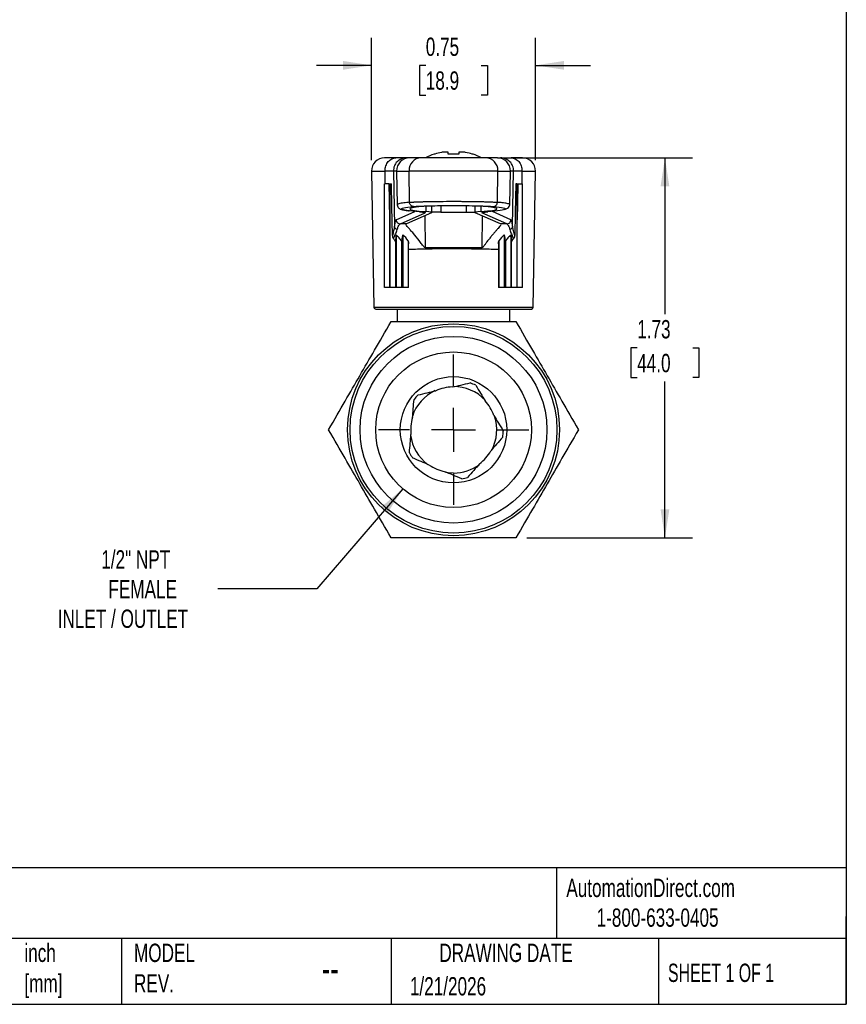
# Model space of a CAD drawing. Header units: inches. Extents: x 0.2 to 10.8, y 0.2 to 8.2.
# Tile 2 of 3: x 7 to 10.8, y 0.2 to 4.7. Entities that reach past the tile are written whole.
import ezdxf

# ---------------------------------------------------------------- set-up
doc = ezdxf.new("R2010")
doc.units = ezdxf.units.IN
doc.header["$MEASUREMENT"] = 0
doc.linetypes.add('SLD-Center', pattern=[0.75, 0.6, -0.05, 0.05, -0.05])
doc.linetypes.add('SLD-Solid', pattern=[0])
doc.layers.add('CENTER', color=40, linetype='SLD-Center')
doc.layers.add('DIMENSIONS', color=140, linetype='SLD-Solid', lineweight=25)
doc.layers.add('TEXT', color=140, linetype='SLD-Solid', lineweight=25)
doc.styles.add('SLDTEXTSTYLE0', font='TXT', dxfattribs={"width": 0.7})
doc.styles.add('SLDTEXTSTYLE1', font='TXT', dxfattribs={"width": 0.65})
doc.dimstyles.new('SLDDIMSTYLE0', dxfattribs={"dimtxt": 0.084961, "dimasz": 0.13, "dimexe": 0, "dimexo": 0.0625, "dimgap": 0.02124, "dimtad": 0, "dimtih": 1, "dimtoh": 1, "dimrnd": 1e-09, "dimzin": 12, "dimdsep": 46, "dimtxsty": 'SLDTEXTSTYLE0', "dimsah": 1, "dimcen": 0.09, "dimadec": 0, "dimazin": 3, "dimtfac": 1, "dimtofl": 0, "dimtmove": 0, "dimatfit": 3, "dimfxl": 0, "dimfrac": 2, "dimtolj": 1, "dimtzin": 12, "dimarcsym": 0})
doc.dimstyles.new('SLDDIMSTYLE2', dxfattribs={"dimtxt": 0.084961, "dimasz": 0.13, "dimexe": 0, "dimexo": 0.0625, "dimgap": 0.02124, "dimtad": 0, "dimtih": 1, "dimtoh": 1, "dimrnd": 1e-09, "dimdsep": 46, "dimtxsty": 'SLDTEXTSTYLE0', "dimsah": 1, "dimcen": 0.09, "dimadec": 0, "dimazin": 2, "dimtfac": 1, "dimtmove": 0, "dimatfit": 0, "dimfxl": 0, "dimfrac": 2, "dimtolj": 1, "dimtzin": 12, "dimarcsym": 0})
doc.dimstyles.new('SLDDIMSTYLE3', dxfattribs={"dimtxt": 0.084961, "dimasz": 0.13, "dimexe": 0, "dimexo": 0.0625, "dimgap": 0.02124, "dimtad": 0, "dimtih": 1, "dimtoh": 1, "dimrnd": 1e-09, "dimzin": 12, "dimdsep": 46, "dimtxsty": 'SLDTEXTSTYLE0', "dimsah": 1, "dimcen": 0, "dimadec": 0, "dimazin": 3, "dimtfac": 1, "dimtofl": 0, "dimtmove": 0, "dimatfit": 3, "dimfxl": 0, "dimfrac": 2, "dimtolj": 1, "dimtzin": 12, "dimarcsym": 0})

# ---------------------------------------------------------------- blocks, each defined once
blk = doc.blocks.new('_D_3')
at = {"layer": 'DIMENSIONS'}
for p, q in [((8.59, 4.0942), (8.59, 4.6504)), ((9.3359, 4.0942), (9.3359, 4.6504)), ((8.59, 4.5254), (8.34, 4.5254)), ((8.8367, 4.5254), (8.8082, 4.5254)), ((8.8082, 4.5254), (8.8082, 4.3903)), ((9.0892, 4.5254), (9.1177, 4.5254)), ((9.1177, 4.5254), (9.1177, 4.3903)), ((9.3359, 4.5254), (9.5859, 4.5254)), ((8.8082, 4.3903), (8.8367, 4.3903)), ((9.1177, 4.3903), (9.0892, 4.3903))]:
    blk.add_line(p, q, dxfattribs=at)
for points in [[(8.59, 4.5254), (8.46, 4.5454), (8.46, 4.5054)], [(9.3359, 4.5254), (9.4659, 4.5054), (9.4659, 4.5454)]]:
    blk.add_solid(points, dxfattribs=at)
at = {"layer": 'DIMENSIONS', "char_height": 0.08333, "attachment_point": 1, "style": 'SLDTEXTSTYLE0'}
for s, insert in [('0.75', (8.8367, 4.6518)), ('18.9', (8.8367, 4.4978))]:
    blk.add_mtext(s, dxfattribs=dict(at, insert=insert))
blk = doc.blocks.new('_D_4')
at = {"layer": 'DIMENSIONS'}
for p, q in [((9.2127, 4.1043), (10.0499, 4.1043)), ((9.9249, 4.1043), (9.9249, 3.3932)), ((9.7987, 3.2392), (9.7702, 3.2392)), ((9.7702, 3.2392), (9.7702, 3.1041)), ((10.0512, 3.2392), (10.0797, 3.2392)), ((10.0797, 3.2392), (10.0797, 3.1041)), ((9.7702, 3.1041), (9.7987, 3.1041)), ((10.0797, 3.1041), (10.0512, 3.1041)), ((9.9249, 2.374), (9.9249, 3.0851)), ((9.2971, 2.374), (10.0499, 2.374))]:
    blk.add_line(p, q, dxfattribs=at)
for points in [[(9.9249, 4.1043), (9.9049, 3.9743), (9.9449, 3.9743)], [(9.9249, 2.374), (9.9449, 2.504), (9.9049, 2.504)]]:
    blk.add_solid(points, dxfattribs=at)
at = {"layer": 'DIMENSIONS', "char_height": 0.08333, "attachment_point": 1, "style": 'SLDTEXTSTYLE0'}
for s, insert in [('1.73', (9.7987, 3.3656)), ('44.0', (9.7987, 3.2115))]:
    blk.add_mtext(s, dxfattribs=dict(at, insert=insert))
blk = doc.blocks.new('_D_5')
at = {"layer": 'DIMENSIONS'}
for p, q in [((8.7319, 2.5975), (8.3403, 2.1425)), ((8.3403, 2.1425), (7.8909, 2.1425))]:
    blk.add_line(p, q, dxfattribs=at)
blk.add_solid([(8.7319, 2.5975), (8.6319, 2.512), (8.6622, 2.486)], dxfattribs=at)
at = {"layer": 'DIMENSIONS', "attachment_point": 1, "style": 'SLDTEXTSTYLE0'}
for s, insert, char_height in [('1/2" NPT', (7.3602, 2.3175), 0.08333), ('FEMALE', (7.3926, 2.1824), 0.08333), ('INLET / OUTLET', (7.1619, 2.0474), 0.083333)]:
    blk.add_mtext(s, dxfattribs=dict(at, insert=insert, char_height=char_height))
blk = doc.blocks.new('SW_CENTERMARKSYMBOL_0')
at = {"layer": 'CENTER', "color": 0}
for p, q in [((0, 0.2), (0, 0.3421)), ((0, 0), (0, 0.1)), ((-0.2, 0), (-0.3421, 0)), ((0, 0), (-0.1, 0)), ((0, 0), (0, -0.1)), ((0, 0), (0.1, 0)), ((0.2, 0), (0.3421, 0)), ((0, -0.2), (0, -0.3421))]:
    blk.add_line(p, q, dxfattribs=at)

msp = doc.modelspace()

# ---------------------------------------------------------------- linework, layer by layer
for p, q in [((8.9383, 4.1306), (8.9159, 4.1306)), ((8.9393, 4.121), (8.9393, 4.1291)), ((8.9866, 4.1291), (8.9866, 4.121)), ((9.01, 4.1306), (8.9876, 4.1306)), ((8.7008, 4.1043), (8.649, 4.1043)), ((8.7486, 4.1043), (8.7008, 4.1043)), ((8.763, 4.1043), (8.7486, 4.1043)), ((8.8159, 4.1043), (8.763, 4.1043)), ((9.1096, 4.1043), (8.8159, 4.1043)), ((8.8776, 4.121), (8.8744, 4.121)), ((8.9866, 4.121), (8.9393, 4.121)), ((9.0515, 4.121), (9.0483, 4.121)), ((9.1627, 4.1043), (9.1096, 4.1043)), ((9.1627, 4.1043), (9.1773, 4.1043)), ((9.1773, 4.1043), (9.2251, 4.1043)), ((9.2769, 4.1043), (9.2251, 4.1043)), ((8.59, 4.0442), (8.6008, 3.4231)), ((8.59, 4.0442), (8.6515, 4.0442)), ((8.6524, 3.9862), (8.6515, 4.0442)), ((8.6897, 4.0442), (8.694, 3.7926)), ((8.7039, 4.0442), (8.6897, 4.0442)), ((8.7039, 4.0442), (8.7066, 3.891)), ((8.7039, 4.0442), (8.7604, 4.0442)), ((9.165, 4.0442), (8.7604, 4.0442)), ((8.7628, 3.9019), (8.7604, 4.0442)), ((9.1627, 3.9019), (9.165, 4.0442)), ((9.165, 4.0442), (9.2218, 4.0442)), ((9.2191, 3.891), (9.2218, 4.0442)), ((9.2362, 4.0442), (9.2218, 4.0442)), ((9.2319, 3.7926), (9.2362, 4.0442)), ((9.2744, 4.0442), (9.2735, 3.9862)), ((9.2744, 4.0442), (9.3359, 4.0442)), ((9.3251, 3.4231), (9.3359, 4.0442)), ((8.6491, 3.5138), (8.6491, 3.9862)), ((8.6697, 3.9862), (8.6491, 3.9862)), ((8.6735, 3.9862), (8.6739, 3.9862)), ((8.6739, 3.9862), (8.6739, 3.5138)), ((8.6739, 3.9862), (8.68, 3.9862)), ((9.252, 3.9862), (9.2459, 3.9862)), ((9.252, 3.5138), (9.252, 3.9862)), ((9.2524, 3.9862), (9.252, 3.9862)), ((9.2562, 3.9862), (9.2768, 3.9862)), ((9.2768, 3.5138), (9.2768, 3.9862)), ((8.7015, 3.8227), (8.7864, 3.8606)), ((8.8376, 3.8834), (8.8372, 3.8595)), ((8.8641, 3.855), (8.8646, 3.8844)), ((8.9055, 3.8563), (8.8641, 3.8563)), ((8.9055, 3.8852), (8.9055, 3.8563)), ((8.9055, 3.8563), (9.0204, 3.8563)), ((9.0204, 3.8852), (9.0204, 3.8563)), ((9.0204, 3.8563), (9.0601, 3.8563)), ((9.0596, 3.8844), (9.0601, 3.855)), ((9.0869, 3.8834), (9.0873, 3.8595)), ((9.2244, 3.8227), (9.1396, 3.8606)), ((8.6733, 3.5138), (8.6733, 3.8221)), ((8.7211, 3.8033), (8.8338, 3.8537)), ((8.8631, 3.8541), (8.7495, 3.8038)), ((8.8325, 3.8406), (8.8334, 3.6952)), ((9.1762, 3.8039), (9.0611, 3.8541)), ((9.2048, 3.8033), (9.0921, 3.8537)), ((9.0933, 3.8401), (9.0924, 3.6952)), ((9.2526, 3.5138), (9.2526, 3.822)), ((9.178, 3.8015), (9.1778, 3.8003)), ((8.6985, 3.7236), (8.6985, 3.5138)), ((8.7015, 3.7533), (8.7015, 3.5138)), ((8.7263, 3.7247), (8.7263, 3.5138)), ((8.7318, 3.7544), (8.7318, 3.5138)), ((8.7565, 3.7257), (8.7565, 3.5138)), ((9.1694, 3.7257), (9.1694, 3.5138)), ((9.1941, 3.7544), (9.1941, 3.5138)), ((9.1996, 3.7247), (9.1996, 3.5138)), ((9.2244, 3.7533), (9.2244, 3.5138)), ((9.2274, 3.5138), (9.2274, 3.7236)), ((8.7587, 3.5138), (8.7587, 3.7127)), ((9.1672, 3.7127), (9.1672, 3.5138)), ((8.6733, 3.5138), (8.6491, 3.5138)), ((8.6739, 3.5138), (8.6733, 3.5138)), ((8.6985, 3.5138), (8.6739, 3.5138)), ((8.7015, 3.5138), (8.6985, 3.5138)), ((8.7263, 3.5138), (8.7015, 3.5138)), ((8.7318, 3.5138), (8.7263, 3.5138)), ((8.7565, 3.5138), (8.7318, 3.5138)), ((8.7587, 3.5138), (8.7565, 3.5138)), ((9.1694, 3.5138), (9.1672, 3.5138)), ((9.1941, 3.5138), (9.1694, 3.5138)), ((9.1996, 3.5138), (9.1941, 3.5138)), ((9.2244, 3.5138), (9.1996, 3.5138)), ((9.2274, 3.5138), (9.2244, 3.5138)), ((9.252, 3.5138), (9.2274, 3.5138)), ((9.2526, 3.5138), (9.252, 3.5138)), ((9.2768, 3.5138), (9.2526, 3.5138)), ((9.3251, 3.4231), (8.6008, 3.4231)), ((8.6087, 3.4153), (9.3172, 3.4153)), ((8.7071, 3.4153), (8.7071, 3.3583)), ((9.2189, 3.3583), (9.2189, 3.4153))]:
    msp.add_line(p, q)
at = {"flags": 128}
for points in [[(8.6733, 3.8221), (8.6713, 3.914), (8.6697, 3.9862)], [(8.6846, 3.7506), (8.6821, 3.8825), (8.68, 3.9862)], [(9.2459, 3.9862), (9.2433, 3.8543), (9.2413, 3.7506)], [(9.2562, 3.9862), (9.2542, 3.8943), (9.2526, 3.822)], [(8.809, 3.8586), (8.8159, 3.858), (8.8218, 3.8574), (8.8266, 3.8568), (8.8303, 3.8562), (8.8329, 3.8556), (8.8343, 3.855), (8.8346, 3.8543), (8.8338, 3.8537)], [(8.9275, 2.6725), (8.9383, 2.6708), (8.963, 2.6693)]]:
    msp.add_lwpolyline(points, dxfattribs=at)
for radius in [0.4823, 0.4705, 0.4252, 0.3543, 0.2421]:
    msp.add_circle((8.963, 2.8661), radius)
for centre, radius, start, end in [((8.963, 3.8627), 0.2721, 101.6867, 108.2857), ((8.963, 3.8627), 0.2721, 71.7143, 78.3133), ((8.649, 4.0453), 0.0591, 90, 181), ((8.763, 4.0453), 0.0591, 90, 181), ((8.8177, 4.047), 0.0573, 91.8639, 181.7498), ((8.963, 3.8627), 0.2731, 108.9246, 117.7873), ((8.963, 3.8627), 0.2731, 62.2127, 71.0754), ((9.1077, 4.047), 0.0573, 358.2424, 88.1273), ((9.1627, 4.0453), 0.0591, 359, 90), ((9.2769, 4.0453), 0.0591, 359, 90), ((8.9143, -5.8086), 9.6139, 90.98203, 91.15123), ((9.0116, -5.8118), 9.6171, 88.84879, 89.01906), ((8.6087, 3.4232), 0.00787, 181, 270), ((9.3172, 3.4232), 0.00787, 270, 359), ((8.963, 2.8661), 0.1949, 91.4389, 114.5117), ((8.963, 2.8661), 0.1969, 43.2216, 90.247), ((8.963, 2.8661), 0.2264, 63.4661, 70.4846), ((8.963, 2.8661), 0.1969, 115.1749, 161.9253), ((8.963, 2.8661), 0.2264, 135.4661, 142.4846), ((8.963, 2.8661), 0.1949, 19.4389, 42.5117), ((8.963, 2.8661), 0.1949, 163.4389, 186.5117), ((8.963, 2.8661), 0.1969, 331.3811, 18.5096), ((8.963, 2.8661), 0.1969, 187.2849, 233.5577), ((8.963, 2.8661), 0.2264, 351.4661, 358.4846), ((8.963, 2.8661), 0.2264, 207.4661, 214.4846), ((8.963, 2.8661), 0.1949, 307.4389, 330.5117), ((8.963, 2.8661), 0.1949, 235.4389, 258.5117), ((8.963, 2.8661), 0.1969, 270, 306.6947), ((8.963, 2.8661), 0.2264, 279.4661, 286.4846)]:
    msp.add_arc(centre, radius, start, end)
for centre, major_axis, ratio, start_param, end_param in [((8.8159, 4.0453), (0, 0.0591), 0.938842, 1.570797, 1.58825), ((9.1096, 4.0453), (0, 0.0591), 0.93856, 4.694936, 4.71239), ((9.6274, 3.8716), (0.8633, 0), 0.034921, 2.786278, 3.55606), ((8.963, 3.8802), (0.1545, 0), 0.034921, 0.350061, 2.787932), ((8.5466, 3.855), (0.3175, 0), 0.034921, 6.204459, 6.697653), ((9.3776, 3.855), (0.3175, 0), 0.034921, 2.725305, 3.221359), ((8.2977, 3.8717), (0.8633, 0), 0.034921, 5.866897, 6.635018)]:
    msp.add_ellipse(centre, major_axis=major_axis, ratio=ratio, start_param=start_param, end_param=end_param)
for points in [[(8.9159, 4.1306), (8.9132, 4.1302), (8.9106, 4.1297), (8.9078, 4.1291)], [(8.9393, 4.1291), (8.9393, 4.1297), (8.939, 4.1302), (8.9383, 4.1306)], [(8.9876, 4.1306), (8.9869, 4.1302), (8.9866, 4.1297), (8.9866, 4.1291)], [(9.0181, 4.1291), (9.0154, 4.1297), (9.0127, 4.1302), (9.01, 4.1306)], [(8.6515, 4.0442), (8.6515, 4.0446), (8.6515, 4.0449), (8.6515, 4.0453)], [(9.2744, 4.0453), (9.2744, 4.0449), (9.2744, 4.0446), (9.2744, 4.0442)], [(8.7065, 3.7774), (8.703, 3.7787), (8.6968, 3.783), (8.6942, 3.7894), (8.694, 3.7926)], [(8.7477, 3.8015), (8.7483, 3.8028), (8.7489, 3.8036), (8.7495, 3.8038)], [(9.1762, 3.8039), (9.1768, 3.8036), (9.1774, 3.8028), (9.178, 3.8015)], [(9.2319, 3.7926), (9.2317, 3.7894), (9.2291, 3.783), (9.223, 3.7787), (9.2195, 3.7774)], [(8.6847, 3.7506), (8.6847, 3.7456), (8.686, 3.7404), (8.6892, 3.7366)], [(8.6892, 3.7366), (8.6926, 3.7325), (8.6957, 3.7281), (8.6985, 3.7236)], [(8.7015, 3.7533), (8.7004, 3.7447), (8.6993, 3.7347), (8.6985, 3.7236)], [(8.7565, 3.7257), (8.75, 3.7365), (8.7413, 3.7461), (8.7318, 3.7544)], [(8.7565, 3.7257), (8.7574, 3.7214), (8.7581, 3.7171), (8.7587, 3.7128)], [(9.1672, 3.7128), (9.1678, 3.7171), (9.1685, 3.7214), (9.1694, 3.7257)], [(9.1941, 3.7544), (9.1846, 3.7461), (9.1759, 3.7365), (9.1694, 3.7257)], [(9.2244, 3.7533), (9.2256, 3.7447), (9.2266, 3.7347), (9.2274, 3.7236)], [(9.2274, 3.7236), (9.2302, 3.7281), (9.2333, 3.7325), (9.2367, 3.7366)], [(9.2413, 3.7506), (9.2412, 3.7456), (9.2399, 3.7405), (9.2367, 3.7366)], [(8.9581, 3.0609), (8.9835, 3.0668), (9.0093, 3.0728), (9.0386, 3.0795)], [(9.0641, 3.0687), (9.0795, 3.0429), (9.0932, 3.0202), (9.1066, 2.9978)], [(8.7762, 2.9217), (8.7785, 2.9477), (8.7808, 2.9741), (8.7834, 3.004)], [(8.8016, 3.0249), (8.8308, 3.0316), (8.8566, 3.0376), (8.8821, 3.0434)], [(9.1467, 2.931), (9.1602, 2.9086), (9.1738, 2.8859), (9.1893, 2.8601)], [(8.7621, 2.7617), (8.7647, 2.7916), (8.767, 2.818), (8.7693, 2.844)], [(9.1868, 2.8325), (9.1671, 2.8099), (9.1498, 2.7899), (9.1326, 2.7702)], [(8.8524, 2.7056), (8.8284, 2.7159), (8.804, 2.7262), (8.7764, 2.738)], [(9.0814, 2.7114), (9.0643, 2.6917), (9.0469, 2.6717), (9.0272, 2.6491)], [(9.0002, 2.6428), (8.9726, 2.6546), (8.9482, 2.6649), (8.9241, 2.6751)]]:
    msp.add_open_spline(points, degree=3)
for points, knots in [([(8.6515, 4.0453), (8.6515, 4.053), (8.6528, 4.0607), (8.6577, 4.075), (8.6614, 4.0816), (8.6705, 4.0925), (8.676, 4.0969), (8.6879, 4.1028), (8.6944, 4.1043), (8.7008, 4.1043)], [0, 0, 0, 0, 0.25, 0.25, 0.5, 0.5, 0.75, 0.75, 1, 1, 1, 1]), ([(8.7486, 4.1043), (8.7408, 4.1043), (8.733, 4.1027), (8.7186, 4.0967), (8.712, 4.0922), (8.7011, 4.0811), (8.6968, 4.0744), (8.691, 4.0599), (8.6896, 4.052), (8.6897, 4.0442)], [0, 0, 0, 0, 0.25, 0.25, 0.5, 0.5, 0.75, 0.75, 1, 1, 1, 1]), ([(9.2362, 4.0442), (9.2363, 4.052), (9.2349, 4.0599), (9.2291, 4.0744), (9.2248, 4.0811), (9.2139, 4.0922), (9.2073, 4.0967), (9.1929, 4.1027), (9.1851, 4.1043), (9.1773, 4.1043)], [0, 0, 0, 0, 0.25, 0.25, 0.5, 0.5, 0.75, 0.75, 1, 1, 1, 1]), ([(9.2251, 4.1043), (9.2316, 4.1043), (9.238, 4.1028), (9.25, 4.0969), (9.2554, 4.0925), (9.2646, 4.0816), (9.2682, 4.075), (9.2732, 4.0607), (9.2744, 4.053), (9.2744, 4.0453)], [0, 0, 0, 0, 0.25, 0.25, 0.5, 0.5, 0.75, 0.75, 1, 1, 1, 1]), ([(8.6897, 4.0442), (8.6894, 4.0442), (8.6888, 4.0442), (8.6874, 4.0442), (8.6856, 4.0442), (8.6834, 4.0442), (8.6807, 4.0442), (8.6777, 4.0442), (8.6743, 4.0442), (8.6705, 4.0442), (8.6663, 4.0442), (8.6618, 4.0442), (8.6569, 4.0442), (8.6533, 4.0442), (8.6515, 4.0442)], [0, 0, 0, 0, 0.083334, 0.166668, 0.250002, 0.333335, 0.416668, 0.500001, 0.583334, 0.666667, 0.75, 0.833333, 0.916667, 1, 1, 1, 1]), ([(9.2744, 4.0442), (9.2726, 4.0442), (9.2691, 4.0442), (9.2642, 4.0442), (9.2596, 4.0442), (9.2554, 4.0442), (9.2516, 4.0442), (9.2482, 4.0442), (9.2452, 4.0442), (9.2426, 4.0442), (9.2403, 4.0442), (9.2385, 4.0442), (9.2371, 4.0442), (9.2365, 4.0442), (9.2362, 4.0442)], [0, 0, 0, 0, 0.083333, 0.166667, 0.25, 0.333333, 0.416666, 0.499999, 0.583332, 0.666665, 0.749998, 0.833332, 0.916666, 1, 1, 1, 1]), ([(8.6735, 3.9862), (8.6735, 3.9589), (8.6734, 3.9315), (8.6734, 3.8768), (8.6734, 3.8495), (8.6733, 3.8221)], [0.0000013, 0.0000013, 0.0000013, 0.0000013, 0.208508, 0.208508, 0.4170503, 0.4170503, 0.4170503, 0.4170503]), ([(9.2526, 3.822), (9.2526, 3.8494), (9.2525, 3.8768), (9.2525, 3.9315), (9.2525, 3.9589), (9.2524, 3.9862)], [0.000001, 0.000001, 0.000001, 0.000001, 0.2086477, 0.2086477, 0.4172587, 0.4172587, 0.4172587, 0.4172587]), ([(8.7628, 3.9019), (8.7584, 3.9015), (8.7488, 3.9005), (8.7357, 3.899), (8.7231, 3.8971), (8.7129, 3.8949), (8.7069, 3.8929), (8.7073, 3.8915), (8.7075, 3.891)], [0, 0, 0, 0, 0.1208, 0.267489, 0.440061, 0.638509, 0.862827, 1, 1, 1, 1]), ([(8.7628, 3.9019), (8.7639, 3.902), (8.766, 3.9022), (8.7697, 3.9024), (8.7736, 3.9027), (8.7777, 3.9029), (8.7821, 3.9031), (8.7868, 3.9034), (8.7916, 3.9036), (8.7966, 3.9038), (8.8017, 3.904), (8.807, 3.9042), (8.8124, 3.9044), (8.818, 3.9045), (8.8236, 3.9047), (8.8292, 3.9048), (8.835, 3.905), (8.8566, 3.9055), (8.8981, 3.9061), (8.9415, 3.9063), (8.9627, 3.9063), (8.9628, 3.9063)], [0, 0, 0, 0, 0.035218, 0.069916, 0.104094, 0.13775, 0.170887, 0.203502, 0.235597, 0.267171, 0.298225, 0.328757, 0.358769, 0.38826, 0.417231, 0.44568, 0.473609, 0.501017, 0.754266, 0.999555, 1, 1, 1, 1]), ([(8.7813, 3.8826), (8.7765, 3.8826), (8.767, 3.8868), (8.7629, 3.8968), (8.7628, 3.9019)], [0, 0, 0, 0, 0.4999463, 0.9999463, 0.9999463, 0.9999463, 0.9999463]), ([(8.9628, 3.9063), (8.9659, 3.9063), (8.9721, 3.9063), (8.9815, 3.9063), (8.9911, 3.9063), (9.0006, 3.9062), (9.0103, 3.9061), (9.0199, 3.9061), (9.0296, 3.906), (9.0392, 3.9058), (9.0488, 3.9057), (9.0583, 3.9056), (9.0677, 3.9054), (9.0769, 3.9052), (9.0859, 3.905), (9.0948, 3.9048), (9.1033, 3.9046), (9.1116, 3.9044), (9.1196, 3.9041), (9.1271, 3.9038), (9.1343, 3.9036), (9.1411, 3.9033), (9.1473, 3.9029), (9.153, 3.9026), (9.1583, 3.9023), (9.1612, 3.902), (9.1627, 3.9019)], [0, 0, 0, 0, 0.035846, 0.072198, 0.109056, 0.14642, 0.18429, 0.222667, 0.26155, 0.300938, 0.340834, 0.381235, 0.422142, 0.463556, 0.505476, 0.547902, 0.590835, 0.634273, 0.678218, 0.722669, 0.767626, 0.813089, 0.859058, 0.905533, 0.952513, 1, 1, 1, 1]), ([(9.1442, 3.8826), (9.1489, 3.8826), (9.1584, 3.8869), (9.1625, 3.8968), (9.1626, 3.9019)], [0, 0, 0, 0, 0.4993322, 0.9993322, 0.9993322, 0.9993322, 0.9993322]), ([(9.2185, 3.891), (9.2186, 3.8914), (9.219, 3.8925), (9.2147, 3.8943), (9.207, 3.8962), (9.1969, 3.898), (9.1858, 3.8995), (9.1744, 3.9008), (9.1664, 3.9015), (9.1627, 3.9019)], [0, 0, 0, 0, 0.104534, 0.301168, 0.478851, 0.63758, 0.777349, 0.898157, 1, 1, 1, 1]), ([(8.7066, 3.891), (8.7073, 3.8875), (8.7085, 3.8809), (8.7142, 3.8749), (8.7192, 3.8718), (8.7222, 3.8706), (8.7258, 3.8693), (8.7315, 3.8678), (8.7408, 3.866), (8.751, 3.8643), (8.7594, 3.8634), (8.7616, 3.8632)], [0, 0, 0, 0, 0.100418, 0.191574, 0.274085, 0.350712, 0.43767, 0.538642, 0.716343, 0.925518, 1, 1, 1, 1]), ([(8.809, 3.8586), (8.7844, 3.8604), (8.765, 3.8624), (8.7375, 3.8664), (8.7294, 3.8684), (8.7246, 3.8725), (8.728, 3.8746), (8.7462, 3.8786), (8.761, 3.8806), (8.7813, 3.8826)], [0, 0, 0, 0, 0.25, 0.25, 0.5, 0.5, 0.75, 0.75, 1, 1, 1, 1]), ([(8.7813, 3.8826), (8.788, 3.8832), (8.7976, 3.8838), (8.8215, 3.8849), (8.8359, 3.8854), (8.8681, 3.8862), (8.8859, 3.8865), (8.9234, 3.8869), (8.9627, 3.8871), (9.002, 3.8869), (9.0394, 3.8865), (9.0571, 3.8862), (9.1052, 3.885), (9.1305, 3.8839), (9.1442, 3.8826)], [0, 0, 0, 0, 0.125, 0.125, 0.25, 0.25, 0.375, 0.375, 0.5, 0.625, 0.625, 0.75, 0.75, 1, 1, 1, 1]), ([(8.8076, 3.8586), (8.8112, 3.8583), (8.8183, 3.8577), (8.8249, 3.8568), (8.8257, 3.8567), (8.8261, 3.8567)], [0, 0, 0, 0, 0.355509, 0.696318, 1, 1, 1, 1]), ([(8.8338, 3.8537), (8.8312, 3.8539), (8.8274, 3.8542), (8.8245, 3.8564), (8.8236, 3.8571)], [0, 0, 0, 0, 0.690519, 1, 1, 1, 1]), ([(9.1169, 3.8586), (9.1069, 3.8578), (9.0998, 3.857), (9.0915, 3.8554), (9.0903, 3.8545), (9.0921, 3.8537)], [0, 0, 0, 0, 0.5, 0.5, 1, 1, 1, 1]), ([(9.1022, 3.857), (9.1013, 3.8563), (9.0984, 3.8541), (9.0947, 3.8539), (9.0921, 3.8537)], [0, 0, 0, 0, 0.298394, 1, 1, 1, 1]), ([(9.0988, 3.8564), (9.0991, 3.8565), (9.0999, 3.8567), (9.1067, 3.8576), (9.1143, 3.8583), (9.1183, 3.8586)], [0, 0, 0, 0, 0.258498, 0.612126, 1, 1, 1, 1]), ([(9.1442, 3.8826), (9.1645, 3.8806), (9.1793, 3.8786), (9.1976, 3.8746), (9.2011, 3.8725), (9.1964, 3.8684), (9.1883, 3.8664), (9.1608, 3.8624), (9.1415, 3.8604), (9.1169, 3.8586)], [0, 0, 0, 0, 0.25, 0.25, 0.5, 0.5, 0.75, 0.75, 1, 1, 1, 1]), ([(9.1967, 3.8697), (9.201, 3.8713), (9.2091, 3.8743), (9.217, 3.881), (9.2184, 3.8879), (9.2191, 3.891)], [0, 0, 0, 0, 0.372768, 0.71005, 1, 1, 1, 1]), ([(8.7015, 3.8227), (8.7001, 3.822), (8.6988, 3.819), (8.6962, 3.8089), (8.6951, 3.8017), (8.694, 3.7926)], [0, 0, 0, 0, 0.5, 0.5, 1, 1, 1, 1]), ([(8.7015, 3.8227), (8.7016, 3.8176), (8.7038, 3.8125), (8.711, 3.8054), (8.716, 3.8033), (8.7211, 3.8033)], [0, 0, 0, 0, 0.5, 0.5, 1, 1, 1, 1]), ([(9.2048, 3.8033), (9.2099, 3.8033), (9.2149, 3.8054), (9.2222, 3.8125), (9.2243, 3.8176), (9.2244, 3.8227)], [0, 0, 0, 0, 0.5, 0.5, 1, 1, 1, 1]), ([(9.2319, 3.7926), (9.2309, 3.8017), (9.2297, 3.8089), (9.2272, 3.819), (9.2258, 3.822), (9.2244, 3.8227)], [0, 0, 0, 0, 0.5, 0.5, 1, 1, 1, 1]), ([(8.694, 3.7926), (8.6936, 3.789), (8.6931, 3.7852), (8.6911, 3.7748), (8.6895, 3.7679), (8.6867, 3.7574), (8.6857, 3.754), (8.6847, 3.7506)], [0.5822387, 0.5822387, 0.5822387, 0.5822387, 0.7072387, 0.7072387, 0.9072387, 0.9072387, 1, 1, 1, 1]), ([(8.6892, 3.7366), (8.6915, 3.7411), (8.6937, 3.7456), (8.6985, 3.7561), (8.701, 3.762), (8.7044, 3.771), (8.7055, 3.7743), (8.7065, 3.7774)], [0.5345772, 0.5345772, 0.5345772, 0.5345772, 0.675, 0.675, 0.875, 0.875, 1, 1, 1, 1]), ([(8.7065, 3.7774), (8.7081, 3.7829), (8.7098, 3.7877), (8.7131, 3.795), (8.7147, 3.7977), (8.7173, 3.801), (8.7183, 3.8019), (8.7199, 3.8029), (8.7205, 3.8032), (8.7211, 3.8033)], [0, 0, 0, 0, 0.355, 0.355, 0.675, 0.675, 0.875, 0.875, 0.9996536, 0.9996536, 0.9996536, 0.9996536]), ([(8.8334, 3.6954), (8.8325, 3.6954), (8.8317, 3.6957), (8.8303, 3.6968), (8.8297, 3.6974), (8.8279, 3.6992), (8.8267, 3.7006), (8.8234, 3.7048), (8.8213, 3.7076), (8.815, 3.7162), (8.8107, 3.7219), (8.7978, 3.7388), (8.7891, 3.7496), (8.7761, 3.765), (8.7718, 3.7699), (8.7638, 3.7789), (8.76, 3.7832), (8.7537, 3.7904), (8.751, 3.7936), (8.7478, 3.7985), (8.7472, 3.8003), (8.7477, 3.8015)], [0, 0, 0, 0, 0.015625, 0.015625, 0.03125, 0.03125, 0.0625, 0.0625, 0.125, 0.125, 0.25, 0.25, 0.5, 0.5, 0.625, 0.625, 0.75, 0.75, 0.875, 0.875, 1, 1, 1, 1]), ([(9.1773, 3.7976), (9.177, 3.7971), (9.1765, 3.7962), (9.1755, 3.7947), (9.1742, 3.7931), (9.1714, 3.7896), (9.1658, 3.7832), (9.1568, 3.773), (9.1466, 3.7613), (9.1363, 3.749), (9.1256, 3.7358), (9.1188, 3.7268), (9.1152, 3.7221)], [0, 0, 0, 0, 0.0352, 0.070458, 0.105897, 0.141633, 0.279466, 0.425714, 0.563001, 0.712433, 0.850282, 1, 1, 1, 1]), ([(9.2048, 3.8033), (9.2054, 3.8032), (9.206, 3.8029), (9.2076, 3.8019), (9.2086, 3.801), (9.2112, 3.7977), (9.2128, 3.795), (9.2161, 3.7877), (9.2178, 3.7829), (9.2195, 3.7774)], [0.0003464, 0.0003464, 0.0003464, 0.0003464, 0.125, 0.125, 0.325, 0.325, 0.645, 0.645, 1, 1, 1, 1]), ([(9.2195, 3.7774), (9.2204, 3.7743), (9.2215, 3.771), (9.2249, 3.762), (9.2274, 3.7561), (9.2322, 3.7456), (9.2344, 3.7411), (9.2367, 3.7366)], [0, 0, 0, 0, 0.125, 0.125, 0.325, 0.325, 0.4654473, 0.4654473, 0.4654473, 0.4654473]), ([(9.2413, 3.7506), (9.2402, 3.754), (9.2392, 3.7574), (9.2364, 3.7679), (9.2348, 3.7748), (9.2329, 3.7852), (9.2323, 3.789), (9.2319, 3.7926)], [0, 0, 0, 0, 0.0927853, 0.0927853, 0.2927853, 0.2927853, 0.4177853, 0.4177853, 0.4177853, 0.4177853]), ([(8.7263, 3.7247), (8.7231, 3.7299), (8.7195, 3.7348), (8.7112, 3.7444), (8.7065, 3.7491), (8.7015, 3.7533)], [0.00002997, 0.00002997, 0.00002997, 0.00002997, 0.04652875, 0.04652875, 0.09662061, 0.09662061, 0.09662061, 0.09662061]), ([(8.7318, 3.7544), (8.7307, 3.7499), (8.7297, 3.7451), (8.7278, 3.7352), (8.727, 3.7301), (8.7263, 3.7247)], [0.00001105, 0.00001105, 0.00001105, 0.00001105, 0.05093012, 0.05093012, 0.09815091, 0.09815091, 0.09815091, 0.09815091]), ([(9.1153, 3.722), (9.114, 3.7204), (9.1116, 3.7172), (9.108, 3.7124), (9.1048, 3.7082), (9.1018, 3.7042), (9.0994, 3.7009), (9.0974, 3.6982), (9.0957, 3.6965), (9.094, 3.6954), (9.0929, 3.6952), (9.0924, 3.6952)], [0, 0, 0, 0, 0.1705273, 0.3355728, 0.495266, 0.6147601, 0.7517141, 0.8330202, 0.8996104, 0.9538426, 1, 1, 1, 1]), ([(9.1996, 3.7247), (9.1989, 3.73), (9.1981, 3.7351), (9.1963, 3.7451), (9.1952, 3.7499), (9.1941, 3.7544)], [0.00003001, 0.00003001, 0.00003001, 0.00003001, 0.04750859, 0.04750859, 0.09870689, 0.09870689, 0.09870689, 0.09870689]), ([(9.2244, 3.7533), (9.2194, 3.749), (9.2147, 3.7444), (9.2064, 3.7348), (9.2028, 3.7299), (9.1996, 3.7247)], [0.00003395, 0.00003395, 0.00003395, 0.00003395, 0.0498747, 0.0498747, 0.0961395, 0.0961395, 0.0961395, 0.0961395]), ([(8.963, 3.6896), (8.9445, 3.6896), (8.9072, 3.6895), (8.8522, 3.6889), (8.8017, 3.688), (8.7722, 3.6871), (8.7587, 3.6867)], [0, 0, 0, 0, 0.25531, 0.515003, 0.779085, 1, 1, 1, 1]), ([(8.8334, 3.6952), (8.8372, 3.6953), (8.8448, 3.6954), (8.8564, 3.6956), (8.868, 3.6958), (8.8797, 3.6959), (8.8915, 3.696), (8.9034, 3.6961), (8.9153, 3.6962), (8.9272, 3.6962), (8.9391, 3.6963), (8.951, 3.6963), (8.959, 3.6963), (8.963, 3.6963)], [0, 0, 0, 0, 0.091791, 0.183406, 0.274844, 0.366105, 0.45719, 0.548098, 0.638831, 0.729387, 0.819767, 0.909971, 1, 1, 1, 1]), ([(8.963, 3.6963), (8.9669, 3.6963), (8.9749, 3.6963), (8.9868, 3.6963), (8.9987, 3.6962), (9.0106, 3.6961), (9.0225, 3.6961), (9.0343, 3.696), (9.0461, 3.6958), (9.0578, 3.6957), (9.0694, 3.6956), (9.081, 3.6954), (9.0886, 3.6953), (9.0924, 3.6952)], [0, 0, 0, 0, 0.089977, 0.180141, 0.27049, 0.361026, 0.451748, 0.542657, 0.633752, 0.725033, 0.816502, 0.908157, 1, 1, 1, 1]), ([(9.1672, 3.6867), (9.1591, 3.6869), (9.1401, 3.6875), (9.1081, 3.6882), (9.0724, 3.6888), (9.036, 3.6893), (8.9995, 3.6896), (8.9751, 3.6896), (8.963, 3.6896)], [0, 0, 0, 0, 0.135528, 0.314028, 0.489723, 0.662616, 0.832707, 1, 1, 1, 1]), ([(8.3947, 2.8661), (8.422, 2.9135), (8.4464, 2.9557), (8.4928, 3.0361), (8.5148, 3.0741), (8.5587, 3.1503), (8.5807, 3.1883), (8.6271, 3.2687), (8.6515, 3.3109), (8.6788, 3.3583)], [0, 0, 0, 0, 0.25, 0.25, 0.5, 0.5, 0.75, 0.75, 1, 1, 1, 1]), ([(8.6788, 3.3583), (8.7335, 3.3583), (8.7823, 3.3583), (8.8751, 3.3583), (8.919, 3.3583), (8.963, 3.3583)], [0, 0, 0, 0, 0.5, 0.5, 1, 1, 1, 1]), ([(8.963, 3.3583), (9.0069, 3.3583), (9.0508, 3.3583), (9.1436, 3.3583), (9.1924, 3.3583), (9.2471, 3.3583)], [0, 0, 0, 0, 0.5, 0.5, 1, 1, 1, 1]), ([(9.2471, 3.3583), (9.2744, 3.3109), (9.2988, 3.2687), (9.3452, 3.1883), (9.3672, 3.1503), (9.4111, 3.0741), (9.4331, 3.0361), (9.4795, 2.9557), (9.5039, 2.9135), (9.5312, 2.8661)], [0, 0, 0, 0, 0.25, 0.25, 0.5, 0.5, 0.75, 0.75, 1, 1, 1, 1]), ([(8.6788, 2.374), (8.6515, 2.4214), (8.6271, 2.4636), (8.5807, 2.544), (8.5587, 2.582), (8.5148, 2.6581), (8.4928, 2.6962), (8.4464, 2.7765), (8.422, 2.8188), (8.3947, 2.8661)], [0, 0, 0, 0, 0.25, 0.25, 0.5, 0.5, 0.75, 0.75, 1, 1, 1, 1]), ([(9.5312, 2.8661), (9.5039, 2.8188), (9.4795, 2.7765), (9.4331, 2.6962), (9.4111, 2.6581), (9.3672, 2.582), (9.3452, 2.544), (9.2988, 2.4636), (9.2744, 2.4214), (9.2471, 2.374)], [0, 0, 0, 0, 0.25, 0.25, 0.5, 0.5, 0.75, 0.75, 1, 1, 1, 1]), ([(9.2471, 2.374), (9.1924, 2.374), (9.1436, 2.374), (9.0508, 2.374), (9.0069, 2.374), (8.919, 2.374), (8.8751, 2.374), (8.7823, 2.374), (8.7335, 2.374), (8.6788, 2.374)], [0, 0, 0, 0, 0.25, 0.25, 0.5, 0.5, 0.75, 0.75, 1, 1, 1, 1])]:
    msp.add_open_spline(points, degree=3, knots=knots)
at = {"layer": 'TEXT'}
for p, q in [((10.75, 8.25), (10.75, 0.25)), ((10.75, 0.8711), (0.25, 0.8711)), ((9.4321, 0.8711), (9.4321, 0.55)), ((10.75, 0.25), (10.75, 0.65)), ((10.75, 0.55), (0.25, 0.55)), ((7.4528, 0.55), (7.4528, 0.25)), ((8.6797, 0.55), (8.6797, 0.25)), ((9.8956, 0.55), (9.8956, 0.25)), ((0.25, 0.25), (10.75, 0.25))]:
    msp.add_line(p, q, dxfattribs=at)

# ---------------------------------------------------------------- block references
at = {"layer": 'CENTER'}
msp.add_blockref('SW_CENTERMARKSYMBOL_0', (8.963, 2.8661), dxfattribs=at)

# ---------------------------------------------------------------- texts
at = {"layer": 'TEXT'}
for s, insert, char_height, attachment_point, style in [('AutomationDirect.com', (9.4762, 0.8219), 0.083333, 1, 'SLDTEXTSTYLE0'), ('1-800-633-0405', (9.6138, 0.6865), 0.083333, 1, 'SLDTEXTSTYLE0'), ('inch^J[mm]', (7.0104, 0.5261), 0.08333, 1, 'SLDTEXTSTYLE0'), ('MODEL ^JREV.', (7.5092, 0.5261), 0.083333, 1, 'SLDTEXTSTYLE0'), ('DRAWING DATE', (9.2018, 0.5261), 0.083333, 2, 'SLDTEXTSTYLE0'), ('--', (8.3633, 0.4754), 0.125, 1, 'SLDTEXTSTYLE0'), ('SHEET 1 OF 1', (9.9386, 0.4351), 0.083333, 1, 'SLDTEXTSTYLE1'), ('1/21/2026', (8.7643, 0.3737), 0.08333, 1, 'SLDTEXTSTYLE0')]:
    msp.add_mtext(s, dxfattribs=dict(at, insert=insert, char_height=char_height, attachment_point=attachment_point, style=style))

# ---------------------------------------------------------------- dimensions: what is measured, and where the dimension line sits
at = {"layer": 'DIMENSIONS'}
dim = msp.add_linear_dim(base=(9.3359, 4.5254), p1=(8.59, 4.0442), p2=(9.3359, 4.0442), dimstyle='SLDDIMSTYLE2', dxfattribs=at)
dim.commit()
dim.dimension.update_dxf_attribs({"geometry": '_D_3', "text_midpoint": (8.963, 4.5254), "dimtype": 160})
dim = msp.add_linear_dim(base=(9.9249, 2.374), p1=(9.1627, 4.1043), p2=(9.2471, 2.374), angle=90, dimstyle='SLDDIMSTYLE0', dxfattribs=at)
dim.commit()
dim.dimension.update_dxf_attribs({"geometry": '_D_4', "text_midpoint": (9.9249, 3.2392), "dimtype": 160})
dim = msp.add_diameter_dim_2p(p1=(9.1941, 3.1347), p2=(8.7319, 2.5975), text='1/2" NPT\\PFEMALE\\PINLET / OUTLET', dimstyle='SLDDIMSTYLE3', override={"dimpost": '<>'}, dxfattribs=at)
dim.commit()
dim.dimension.update_dxf_attribs({"geometry": '_D_5', "text_midpoint": (7.6105, 2.1425), "dimtype": 163})

doc.saveas('drawing.dxf')
